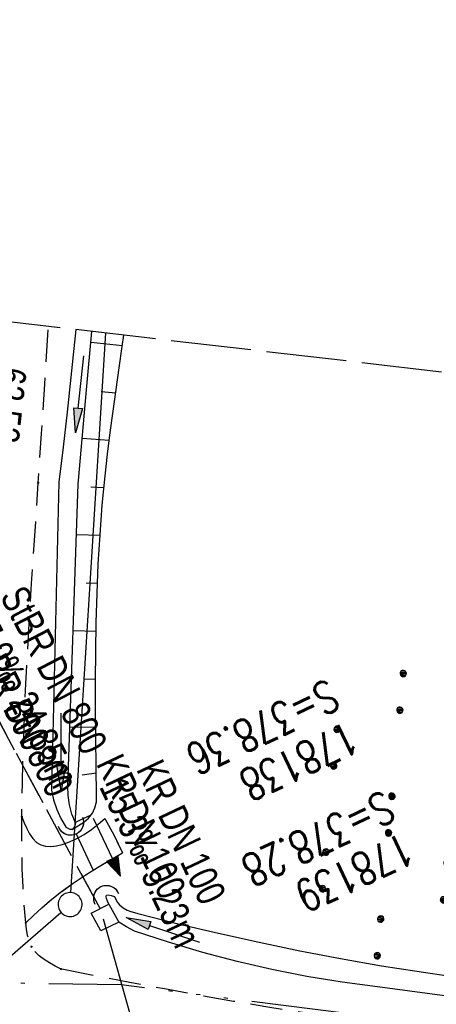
# Model space of a CAD drawing. Extents: x 508275 to 508667, y 447201 to 448341.
# Tile 32 of 33: x 508545 to 508571, y 448091 to 448153. Entities that reach past the tile are written whole.
import ezdxf

# ---------------------------------------------------------------- set-up
doc = ezdxf.new("R2010")
doc.units = 0
doc.header["$LTSCALE"] = 10
doc.header["$MEASUREMENT"] = 0
for name, pattern in [('ACAD_ISO14W100', [25.5, 12, -3, 0.5, -3, 0.5, -3, 0.5, -3]), ('AUSGEZOGEN', [0]), ('LT00', [0]), ('LT11', [0.3, 0.2, -0.1]), ('LT12', [0.4, 0.3, -0.1]), ('LT14', [0.6, 0.5, -0.1]), ('STRICHLINIE2', [0.375, 0.25, -0.125])]:
    doc.linetypes.add(name, pattern=pattern)
doc.layers.get('0').update_dxf_attribs({"linetype": 'LT00'})
for name, color, linetype in [('--EK_FBR', 250, 'LT00'), ('--EK_Halt-Pfeil', 4, 'LT00'), ('--EK_Haltung', 7, 'STRICHLINIE2'), ('--EK_Haltung-Text', 140, 'LT00'), ('--EK_Schacht-Text', 5, 'LT00'), ('--EL_Halt-Pfeil', 4, 'LT00'), ('--EL_Haltung', 182, 'STRICHLINIE2'), ('--EL_Haltung-Text', 182, 'LT00'), ('ABSTAND', 8, 'LT00'), ('DFK_GZPKT', 250, 'LT00'), ('DFK_KATASTER', 250, 'LT00'), ('DFK_NUTZUNG', 250, 'LT00'), ('DL', 182, 'LT12'), ('DL_TEXT', 182, 'LT00'), ('PFEIL', 140, 'AUSGEZOGEN'), ('TELEKOM', 210, 'ACAD_ISO14W100'), ('V125_BOESCH', 250, 'LT00'), ('V125_BOSCHUNG', 250, 'LT00'), ('V125_EINFAHRT', 250, 'LT00'), ('V125_FELDWEG', 250, 'LT11'), ('V125_GRABEN', 250, 'LT00'), ('V125_U_SCHACH', 182, 'LT00'), ('V125_UK_DURCH', 182, 'LT00'), ('V126_BOESCH', 250, 'LT00'), ('V126_BOSCHUNG', 250, 'LT00'), ('V126_EINFAHRT', 250, 'LT00'), ('V126_FELDWEG', 250, 'LT11'), ('V126_GRABEN', 250, 'LT00'), ('V126_U_SCHACH', 182, 'LT00'), ('V126_UK_DURCH', 182, 'LT00')]:
    doc.layers.add(name, color=color, linetype=linetype)
doc.layers.add('-BLATT_126-RAND', color=7, linetype='LT14', plot=False)
doc.styles.add('Haltungsbeschriftung', font='ARIAL.TTF', dxfattribs={"width": 0.75})
doc.styles.add('schachtbeschriftung', font='romans.shx', dxfattribs={"width": 0.75, "height": 2})
doc.styles.get("Standard").update_dxf_attribs({"font": 'ARIAL.TTF'})

# ---------------------------------------------------------------- blocks, each defined once
blk = doc.blocks.new('SYMB7010')
at = {"color": 0, "linetype": 'ByBlock'}
for points in [[(-0.031408, 0.499213), (-0.093728, 0.49134), (-0.15457, 0.475719), (-0.212975, 0.452595), (-0.268021, 0.422333), (-0.31884, 0.385411), (-0.36463, 0.342411), (-0.40467, 0.29401), (-0.438329, 0.240973), (-0.465074, 0.184136), (-0.484486, 0.124395), (-0.496256, 0.062692), (-0.5002, 0)], [(0.5002, 0), (0.496256, 0.062692), (0.484485, 0.124395), (0.465074, 0.184136), (0.438329, 0.240973), (0.40467, 0.29401), (0.36463, 0.342411), (0.31884, 0.385411), (0.268021, 0.422333), (0.212975, 0.452595), (0.15457, 0.475719), (0.093728, 0.49134), (0.031408, 0.499213), (-0.031408, 0.499213)], [(-0.5002, 0), (-0.496256, -0.062692), (-0.484486, -0.124395), (-0.465075, -0.184136), (-0.438329, -0.240973), (-0.404671, -0.29401), (-0.36463, -0.342411), (-0.31884, -0.385411), (-0.268021, -0.422333), (-0.212975, -0.452595), (-0.154571, -0.475719), (-0.093728, -0.49134), (-0.031408, -0.499213), (0.031408, -0.499213)], [(0.031408, -0.499213), (0.093728, -0.491341), (0.15457, -0.475719), (0.212975, -0.452595), (0.268021, -0.422333), (0.31884, -0.385411), (0.36463, -0.342411), (0.404671, -0.294011), (0.438329, -0.240974), (0.465075, -0.184136), (0.484486, -0.124395), (0.496256, -0.062692), (0.500201, 0)]]:
    blk.add_lwpolyline(points, dxfattribs=at)
blk = doc.blocks.new('SYMB7110')
at = {"color": 0, "linetype": 'ByBlock'}
for p, q in [((-0.515, 0.392919), (-0.515, 0.367081)), ((-0.51, 0.362895), (-0.51, 0.397105)), ((-0.505, 0.399164), (-0.505, 0.360836)), ((-0.5, 0.360204), (-0.5, 0.399796)), ((-0.495, 0.399164), (-0.495, 0.360836)), ((-0.49, 0.362895), (-0.49, 0.397105)), ((-0.485, 0.392919), (-0.485, 0.367081)), ((-0.48, 0.379874), (-0.48, 0.380145)), ((-0.285, 0.392919), (-0.285, 0.367081)), ((-0.28, 0.362895), (-0.28, 0.397105)), ((-0.275, 0.399164), (-0.275, 0.360836)), ((-0.27, 0.360204), (-0.27, 0.399796)), ((-0.265, 0.399164), (-0.265, 0.360836)), ((-0.26, 0.362895), (-0.26, 0.397105)), ((-0.255, 0.392919), (-0.255, 0.367081)), ((-0.25, 0.379874), (-0.25, 0.380146)), ((0.255, 0.392919), (0.255, 0.367081)), ((0.26, 0.362895), (0.26, 0.397105)), ((0.265, 0.399164), (0.265, 0.360836)), ((0.27, 0.360204), (0.27, 0.399796)), ((0.275, 0.399164), (0.275, 0.360836)), ((0.28, 0.362895), (0.28, 0.397105)), ((0.285, 0.392919), (0.285, 0.367081)), ((0.29, 0.379874), (0.29, 0.380145)), ((0.485, 0.392919), (0.485, 0.367081)), ((0.49, 0.362895), (0.49, 0.397105)), ((0.495, 0.399164), (0.495, 0.360836)), ((0.5, 0.360204), (0.5, 0.399796)), ((0.505, 0.399164), (0.505, 0.360836)), ((0.51, 0.362895), (0.51, 0.397105)), ((0.515, 0.392919), (0.515, 0.367081)), ((0.52, 0.379874), (0.52, 0.380146)), ((-0.9, 0.012919), (-0.9, -0.012919)), ((-0.895, -0.017106), (-0.895, 0.017105)), ((-0.89, 0.019164), (-0.89, -0.019164)), ((-0.885, -0.019797), (-0.885, 0.019796)), ((-0.88, 0.019164), (-0.88, -0.019164)), ((-0.875, -0.017106), (-0.875, 0.017105)), ((-0.87, 0.012919), (-0.87, -0.012919)), ((-0.865, -0.000126), (-0.865, 0.000145)), ((-0.67, 0.012919), (-0.67, -0.012919)), ((-0.665, -0.017106), (-0.665, 0.017105)), ((-0.66, 0.019164), (-0.66, -0.019164)), ((-0.655, -0.019797), (-0.655, 0.019796)), ((-0.65, 0.019164), (-0.65, -0.019164)), ((-0.645, -0.017106), (-0.645, 0.017105)), ((-0.64, 0.012919), (-0.64, -0.012919)), ((-0.635, -0.000126), (-0.635, 0.000145)), ((-0.13, 0.012919), (-0.13, -0.012919)), ((-0.125, -0.017105), (-0.125, 0.017105)), ((-0.12, 0.019164), (-0.12, -0.019164)), ((-0.115, -0.019796), (-0.115, 0.019796)), ((-0.11, 0.019164), (-0.11, -0.019164)), ((-0.105, -0.017105), (-0.105, 0.017105)), ((-0.1, 0.012919), (-0.1, -0.012919)), ((-0.095, -0.000126), (-0.095, 0.000146)), ((0.1, 0.012919), (0.1, -0.012919)), ((0.105, -0.017105), (0.105, 0.017105)), ((0.11, 0.019164), (0.11, -0.019164)), ((0.115, -0.019796), (0.115, 0.019796)), ((0.12, 0.019164), (0.12, -0.019164)), ((0.125, -0.017105), (0.125, 0.017105)), ((0.13, 0.012919), (0.13, -0.012919)), ((0.135, -0.000126), (0.135, 0.000146)), ((0.64, 0.012919), (0.64, -0.012919)), ((0.645, -0.017105), (0.645, 0.017105)), ((0.65, 0.019164), (0.65, -0.019164)), ((0.655, -0.019796), (0.655, 0.019796)), ((0.66, 0.019164), (0.66, -0.019164)), ((0.665, -0.017105), (0.665, 0.017105)), ((0.67, 0.012919), (0.67, -0.012919)), ((0.675, -0.000126), (0.675, 0.000146)), ((0.87, 0.012919), (0.87, -0.012919)), ((0.875, -0.017105), (0.875, 0.017105)), ((0.88, 0.019164), (0.88, -0.019164)), ((0.885, -0.019796), (0.885, 0.019796)), ((0.89, 0.019164), (0.89, -0.019164)), ((0.895, -0.017105), (0.895, 0.017105)), ((0.9, 0.012919), (0.9, -0.012919)), ((0.905, -0.000126), (0.905, 0.000146)), ((-0.515, -0.367081), (-0.515, -0.392919)), ((-0.51, -0.397105), (-0.51, -0.362895)), ((-0.505, -0.360836), (-0.505, -0.399164)), ((-0.5, -0.399796), (-0.5, -0.360204)), ((-0.495, -0.360836), (-0.495, -0.399164)), ((-0.49, -0.397106), (-0.49, -0.362895)), ((-0.485, -0.367081), (-0.485, -0.392919)), ((-0.285, -0.367081), (-0.285, -0.392919)), ((-0.28, -0.397105), (-0.28, -0.362895)), ((-0.275, -0.360836), (-0.275, -0.399164)), ((-0.27, -0.399796), (-0.27, -0.360204)), ((-0.265, -0.360836), (-0.265, -0.399164)), ((-0.26, -0.397105), (-0.26, -0.362895)), ((-0.255, -0.367081), (-0.255, -0.392919)), ((0.255, -0.367081), (0.255, -0.392919)), ((0.26, -0.397105), (0.26, -0.362895)), ((0.265, -0.360836), (0.265, -0.399164)), ((0.27, -0.399796), (0.27, -0.360204)), ((0.275, -0.360836), (0.275, -0.399164)), ((0.28, -0.397105), (0.28, -0.362895)), ((0.285, -0.367081), (0.285, -0.392919)), ((0.485, -0.367081), (0.485, -0.392919)), ((0.49, -0.397105), (0.49, -0.362895)), ((0.495, -0.360836), (0.495, -0.399164)), ((0.5, -0.399796), (0.5, -0.360204)), ((0.505, -0.360836), (0.505, -0.399164)), ((0.51, -0.397105), (0.51, -0.362895)), ((0.515, -0.367081), (0.515, -0.392919)), ((-0.48, -0.380126), (-0.48, -0.379855)), ((-0.25, -0.380126), (-0.25, -0.379855)), ((0.29, -0.380126), (0.29, -0.379855)), ((0.52, -0.380126), (0.52, -0.379855))]:
    blk.add_line(p, q, dxfattribs=at)
for points in [[(-0.48, 0.38), (-0.481981, 0.388678), (-0.48753, 0.395637), (-0.49555, 0.399499), (-0.50445, 0.399499), (-0.51247, 0.395637), (-0.518019, 0.388678), (-0.52, 0.38), (-0.518019, 0.371322), (-0.51247, 0.364363), (-0.50445, 0.360501), (-0.49555, 0.360501), (-0.48753, 0.364363), (-0.481981, 0.371322), (-0.48, 0.38)], [(-0.25, 0.38), (-0.251981, 0.388678), (-0.25753, 0.395637), (-0.26555, 0.399499), (-0.27445, 0.399499), (-0.28247, 0.395637), (-0.288019, 0.388678), (-0.29, 0.38), (-0.288019, 0.371322), (-0.28247, 0.364363), (-0.27445, 0.360501), (-0.26555, 0.360501), (-0.25753, 0.364363), (-0.251981, 0.371322), (-0.25, 0.38)], [(0.29, 0.38), (0.288019, 0.388678), (0.28247, 0.395637), (0.27445, 0.399499), (0.26555, 0.399499), (0.25753, 0.395637), (0.251981, 0.388678), (0.25, 0.38), (0.251981, 0.371322), (0.25753, 0.364363), (0.26555, 0.360501), (0.27445, 0.360501), (0.28247, 0.364363), (0.288019, 0.371322), (0.29, 0.38)], [(0.52, 0.38), (0.518019, 0.388678), (0.51247, 0.395637), (0.50445, 0.399499), (0.495549, 0.399499), (0.48753, 0.395637), (0.481981, 0.388678), (0.48, 0.38), (0.481981, 0.371322), (0.48753, 0.364363), (0.495549, 0.360501), (0.50445, 0.360501), (0.51247, 0.364363), (0.518019, 0.371322), (0.52, 0.38)], [(-0.865, 0), (-0.866981, 0.008678), (-0.87253, 0.015637), (-0.88055, 0.019498), (-0.88945, 0.019498), (-0.89747, 0.015637), (-0.903019, 0.008678), (-0.905, 0)], [(-0.905, 0), (-0.903019, -0.008678), (-0.89747, -0.015637), (-0.88945, -0.019499), (-0.88055, -0.019499), (-0.87253, -0.015637), (-0.866981, -0.008678), (-0.865, 0)], [(-0.635, 0), (-0.636981, 0.008678), (-0.64253, 0.015637), (-0.65055, 0.019498), (-0.65945, 0.019498), (-0.66747, 0.015637), (-0.673019, 0.008678), (-0.675, 0)], [(-0.675, 0), (-0.673019, -0.008678), (-0.66747, -0.015637), (-0.65945, -0.019499), (-0.65055, -0.019499), (-0.64253, -0.015637), (-0.636981, -0.008678), (-0.635, 0)], [(-0.095, 0), (-0.096981, 0.008678), (-0.10253, 0.015637), (-0.11055, 0.019499), (-0.11945, 0.019499), (-0.12747, 0.015637), (-0.133019, 0.008678), (-0.135, 0)], [(-0.135, 0), (-0.133019, -0.008678), (-0.12747, -0.015637), (-0.11945, -0.019499), (-0.11055, -0.019499), (-0.10253, -0.015637), (-0.096981, -0.008678), (-0.095, 0)], [(0.135, 0), (0.133019, 0.008678), (0.12747, 0.015637), (0.11945, 0.019499), (0.11055, 0.019499), (0.10253, 0.015637), (0.096981, 0.008678), (0.095, 0)], [(0.095, 0), (0.096981, -0.008678), (0.10253, -0.015637), (0.11055, -0.019499), (0.11945, -0.019499), (0.12747, -0.015637), (0.133019, -0.008678), (0.135, 0)], [(0.675, 0), (0.673019, 0.008678), (0.66747, 0.015637), (0.65945, 0.019499), (0.65055, 0.019499), (0.64253, 0.015637), (0.636981, 0.008678), (0.635, 0)], [(0.635, 0), (0.636981, -0.008678), (0.64253, -0.015637), (0.65055, -0.019499), (0.65945, -0.019499), (0.66747, -0.015637), (0.673019, -0.008678), (0.675, 0)], [(0.905, 0), (0.903019, 0.008678), (0.89747, 0.015637), (0.88945, 0.019499), (0.88055, 0.019499), (0.87253, 0.015637), (0.866981, 0.008678), (0.865, 0)], [(0.865, 0), (0.866981, -0.008678), (0.87253, -0.015637), (0.88055, -0.019499), (0.88945, -0.019499), (0.89747, -0.015637), (0.903019, -0.008678), (0.905, 0)], [(-0.48, -0.38), (-0.481981, -0.371322), (-0.48753, -0.364363), (-0.49555, -0.360501), (-0.50445, -0.360501), (-0.51247, -0.364363), (-0.518019, -0.371322), (-0.52, -0.38), (-0.518019, -0.388678), (-0.51247, -0.395637), (-0.50445, -0.399499), (-0.49555, -0.399499), (-0.48753, -0.395637), (-0.481981, -0.388678), (-0.48, -0.38)], [(-0.25, -0.38), (-0.251981, -0.371322), (-0.25753, -0.364363), (-0.26555, -0.360501), (-0.27445, -0.360501), (-0.28247, -0.364363), (-0.288019, -0.371322), (-0.29, -0.38), (-0.288019, -0.388678), (-0.28247, -0.395637), (-0.27445, -0.399499), (-0.26555, -0.399499), (-0.25753, -0.395637), (-0.251981, -0.388678), (-0.25, -0.38)], [(0.29, -0.38), (0.288019, -0.371322), (0.28247, -0.364363), (0.27445, -0.360501), (0.26555, -0.360501), (0.25753, -0.364363), (0.251981, -0.371322), (0.25, -0.38), (0.251981, -0.388678), (0.25753, -0.395637), (0.26555, -0.399499), (0.27445, -0.399499), (0.28247, -0.395637), (0.288019, -0.388678), (0.29, -0.38)], [(0.52, -0.38), (0.518019, -0.371322), (0.51247, -0.364363), (0.50445, -0.360501), (0.495549, -0.360501), (0.48753, -0.364363), (0.481981, -0.371322), (0.48, -0.38), (0.481981, -0.388678), (0.48753, -0.395637), (0.495549, -0.399499), (0.50445, -0.399499), (0.51247, -0.395637), (0.518019, -0.388678), (0.52, -0.38)]]:
    blk.add_lwpolyline(points, dxfattribs=at)
blk = doc.blocks.new('Pfreil3')
at = {"layer": 'PFEIL'}
blk.add_hatch(color=256, dxfattribs=at).paths.add_polyline_path([(-1.549, 0.273), (-1.549, -0.273), (0, 0)])
for p, q in [((-1.549, 0), (-4.831, 0)), ((-1.549, -0.273), (-1.549, 0.273)), ((-1.549, 0.273), (0, 0)), ((0, 0), (-1.549, -0.273))]:
    blk.add_line(p, q, dxfattribs=at)
blk = doc.blocks.new('SYMB0011')
at = {"color": 0, "linetype": 'ByBlock'}
for p, q in [((0.5, 0), (-0.5, 0)), ((0, 0.5), (0, -0.5))]:
    blk.add_line(p, q, dxfattribs=at)
blk = doc.blocks.new('SYMB1107')
at = {"color": 0, "linetype": 'ByBlock'}
for points in [[(-0.2, 0), (-0.196157, 0.039018), (-0.184776, 0.076537), (-0.166294, 0.111114), (-0.141421, 0.141421), (-0.111114, 0.166294), (-0.076537, 0.184776), (-0.039018, 0.196157), (0, 0.2)], [(0, 0.2), (0.039018, 0.196157), (0.076537, 0.184776), (0.111114, 0.166294), (0.141421, 0.141421), (0.166294, 0.111114), (0.184776, 0.076537), (0.196157, 0.039018), (0.2, 0)]]:
    blk.add_lwpolyline(points, dxfattribs=at)
blk = doc.blocks.new('SYMB0070')
at = {"color": 0, "linetype": 'ByBlock'}
for p, q in [((-0.5, 0), (0.2, 0)), ((0.5, 0), (0.2, 0.1)), ((0.2, 0.1), (0.2, 0)), ((0.468, 0), (0.21, 0.086)), ((0.21, 0.086), (0.21, -0.086)), ((0.21, -0.086), (0.468, 0)), ((0.22, -0.072), (0.437, 0)), ((0.23, -0.058), (0.405, 0)), ((0.24, -0.045), (0.374, 0)), ((0.342, 0), (0.25, 0.031)), ((0.25, 0.031), (0.25, -0.031)), ((0.25, -0.031), (0.342, 0)), ((0.26, -0.017), (0.31, 0)), ((0.27, -0.003), (0.279, 0))]:
    blk.add_line(p, q, dxfattribs=at)
for points in [[(0.2, 0), (0.2, -0.1), (0.5, 0)], [(0.437, 0), (0.22, 0.072), (0.22, -0.072)], [(0.405, 0), (0.23, 0.058), (0.23, -0.058)], [(0.374, 0), (0.24, 0.045), (0.24, -0.045)], [(0.31, 0), (0.26, 0.017), (0.26, -0.017)], [(0.279, 0), (0.27, 0.003), (0.27, -0.003)]]:
    blk.add_lwpolyline(points, dxfattribs=at)

msp = doc.modelspace()

# ---------------------------------------------------------------- linework, layer by layer
at = {"layer": '--EK_FBR', "linetype": 'LT11', "flags": 128}
for points in [[(508547.587, 448093.546), (508547.215, 448093.736), (508546.854, 448093.933), (508546.515, 448094.145), (508546.208, 448094.379), (508545.944, 448094.641), (508545.735, 448094.941), (508545.586, 448095.278), (508545.487, 448095.646), (508545.422, 448096.035), (508545.376, 448096.432), (508545.274, 448097.569), (508545.202, 448098.687), (508545.157, 448099.792), (508545.132, 448100.886), (508545.125, 448101.975), (508545.129, 448103.063), (508545.159, 448105.124), (508545.213, 448107.195), (508545.288, 448109.274), (508545.381, 448111.359), (508545.49, 448113.449), (508545.61, 448115.544), (508545.74, 448117.64), (508545.876, 448119.737), (508546.015, 448121.833), (508546.155, 448123.928), (508546.358, 448127.01), (508546.558, 448130.086), (508546.756, 448133.158), (508546.791, 448133.691)], [(508545.129, 448103.063), (508545.278, 448102.687), (508545.435, 448102.325), (508545.608, 448101.991), (508545.805, 448101.7), (508546.035, 448101.465), (508546.304, 448101.301), (508546.607, 448101.219), (508546.941, 448101.204), (508547.294, 448101.245), (508547.652, 448101.33), (508548.003, 448101.447), (508548.533, 448101.683), (508549.019, 448101.963), (508549.472, 448102.276), (508549.904, 448102.61), (508550.324, 448102.956)], [(508550.324, 448102.956), (508550.892, 448101.902), (508551.415, 448100.809)], [(508545.376, 448096.432), (508545.877, 448096.907), (508546.384, 448097.374), (508546.903, 448097.826), (508547.608, 448098.384), (508548.338, 448098.909), (508549.089, 448099.407), (508549.856, 448099.886), (508550.633, 448100.351), (508551.415, 448100.809)], [(508588.28, 448088.595), (508586.145, 448088.708), (508584.011, 448088.823), (508581.877, 448088.944), (508579.745, 448089.075), (508577.614, 448089.218), (508575.485, 448089.376), (508573.358, 448089.553), (508571.234, 448089.752), (508569.113, 448089.974), (508566.995, 448090.225), (508564.829, 448090.513), (508562.666, 448090.829), (508560.506, 448091.17), (508558.349, 448091.533), (508556.194, 448091.914), (508554.04, 448092.31), (508551.888, 448092.716), (508549.737, 448093.129), (508547.587, 448093.546)]]:
    msp.add_lwpolyline(points, dxfattribs=at)
at = {"layer": '--EK_Haltung'}
for p, q in [((508550.014, 448097.325), (508538.917, 448117.893)), ((508548.502, 448102.029), (508550.097, 448098.655))]:
    msp.add_line(p, q, dxfattribs=at)
at = {"layer": '--EK_Schacht-Text', "flags": 128}
msp.add_lwpolyline([(508567.99, 448081.34), (508558.21, 448075.964), (508554.026, 448083.183), (508550.23, 448096.664)], dxfattribs=at)
at = {"layer": '--EL_Haltung'}
for p, q in [((508550.014, 448097.325), (508538.917, 448117.893)), ((508548.502, 448102.029), (508550.097, 448098.655))]:
    msp.add_line(p, q, dxfattribs=at)
at = {"layer": '-BLATT_126-RAND'}
msp.add_lwpolyline([(508381.629, 448152.85), (508275.043, 447234.011), (508560.131, 447200.941), (508666.717, 448119.779), (508381.629, 448152.85)], dxfattribs=at)
at = {"layer": 'DFK_KATASTER'}
for p, q in [((508548.187, 448098.329), (508550.369, 448133.276)), ((508541.848, 448092.151), (508547.573, 448097.088))]:
    msp.add_line(p, q, dxfattribs=at)
at = {"layer": 'DL'}
msp.add_line((508550.014, 448097.325), (508538.917, 448117.893), dxfattribs=at)
at = {"layer": 'TELEKOM', "ltscale": 0.05, "flags": 128}
msp.add_lwpolyline([(508379.628, 448135.598), (508384.195, 448129.846), (508393.58, 448118.477), (508401.63, 448113.994), (508405.887, 448112.13), (508414.729, 448109.229), (508418.293, 448108.174), (508427, 448106.855), (508463.473, 448101.255), (508493.23, 448097.67), (508537.398, 448092.796), (508551.327, 448092.584), (508582.984, 448088.578), (508614.39, 448087.878), (508624.185, 448087.124), (508655.829, 448085.243), (508662.36, 448082.219)], dxfattribs=at)
at = {"layer": 'V125_BOESCH'}
msp.add_lwpolyline([(508548.263, 448102.266), (508549.005, 448102.734), (508549.299, 448102.978), (508549.534, 448103.278), (508549.699, 448103.622), (508549.787, 448103.993), (508549.795, 448104.374), (508549.77, 448106.173), (508549.749, 448107.973), (508549.735, 448109.775), (508549.732, 448111.58), (508549.744, 448113.388), (508549.775, 448115.201), (508549.828, 448117.019), (508549.906, 448118.844), (508550.015, 448120.676), (508550.156, 448122.516), (508550.335, 448124.365), (508550.488, 448125.71), (508550.658, 448127.058), (508550.84, 448128.406), (508551.028, 448129.752), (508551.219, 448131.094), (508551.407, 448132.429), (508551.504, 448133.144)], dxfattribs=at)
at = {"layer": 'V125_BOSCHUNG'}
for p, q in [((508549.444, 448132.704), (508551.418, 448132.509)), ((508550.086, 448129.626), (508550.998, 448129.536)), ((508548.902, 448126.708), (508550.596, 448126.582)), ((508549.448, 448123.668), (508550.259, 448123.627)), ((508548.534, 448120.69), (508550.013, 448120.652)), ((508549.142, 448117.674), (508549.852, 448117.655)), ((508548.329, 448114.694), (508549.764, 448114.656)), ((508548.98, 448111.676), (508549.733, 448111.656)), ((508548.124, 448108.687), (508549.742, 448108.665)), ((508548.896, 448105.677), (508549.775, 448105.801)), ((508548.473, 448102.715), (508549.463, 448103.175))]:
    msp.add_line(p, q, dxfattribs=at)
at = {"layer": 'V125_EINFAHRT'}
for points in [[(508545.129, 448103.063), (508545.278, 448102.687), (508545.435, 448102.325), (508545.608, 448101.991), (508545.805, 448101.7), (508546.035, 448101.465), (508546.304, 448101.301), (508546.607, 448101.219), (508546.941, 448101.204), (508547.294, 448101.245), (508547.652, 448101.33), (508548.003, 448101.447), (508548.533, 448101.683), (508549.019, 448101.963), (508549.472, 448102.276), (508549.904, 448102.61), (508550.324, 448102.956)], [(508550.324, 448102.956), (508550.892, 448101.902), (508551.415, 448100.809)], [(508545.376, 448096.432), (508545.877, 448096.907), (508546.384, 448097.374), (508546.903, 448097.826), (508547.608, 448098.384), (508548.338, 448098.909), (508549.089, 448099.407), (508549.856, 448099.886), (508550.633, 448100.351), (508551.415, 448100.809)]]:
    msp.add_lwpolyline(points, dxfattribs=at)
at = {"layer": 'V125_FELDWEG', "flags": 128}
for points in [[(508547.587, 448093.546), (508547.215, 448093.736), (508546.854, 448093.933), (508546.515, 448094.145), (508546.208, 448094.379), (508545.944, 448094.641), (508545.735, 448094.941), (508545.586, 448095.278), (508545.487, 448095.646), (508545.422, 448096.035), (508545.376, 448096.432), (508545.274, 448097.569), (508545.202, 448098.687), (508545.157, 448099.792), (508545.132, 448100.886), (508545.125, 448101.975), (508545.129, 448103.063), (508545.159, 448105.124), (508545.213, 448107.195), (508545.288, 448109.274), (508545.381, 448111.359), (508545.49, 448113.449), (508545.61, 448115.544), (508545.74, 448117.64), (508545.876, 448119.737), (508546.015, 448121.833), (508546.155, 448123.928), (508546.358, 448127.01), (508546.558, 448130.086), (508546.756, 448133.158), (508546.791, 448133.691)], [(508588.28, 448088.595), (508586.145, 448088.708), (508584.011, 448088.823), (508581.877, 448088.944), (508579.745, 448089.075), (508577.614, 448089.218), (508575.485, 448089.376), (508573.358, 448089.553), (508571.234, 448089.752), (508569.113, 448089.974), (508566.995, 448090.225), (508564.829, 448090.513), (508562.666, 448090.829), (508560.506, 448091.17), (508558.349, 448091.533), (508556.194, 448091.914), (508554.04, 448092.31), (508551.888, 448092.716), (508549.737, 448093.129), (508547.587, 448093.546)]]:
    msp.add_lwpolyline(points, dxfattribs=at)
at = {"layer": 'V125_GRABEN'}
for points in [[(508548.5, 448133.493), (508548.425, 448132.715), (508548.195, 448130.523), (508547.953, 448128.333), (508547.702, 448126.144), (508547.448, 448123.955), (508546.985, 448104.733), (508547.115, 448104.117), (508547.311, 448103.518), (508547.571, 448102.944), (508547.893, 448102.402)], [(508548.489, 448102.682), (508548.261, 448103.23), (508548.102, 448103.801), (508548.013, 448104.387), (508547.997, 448104.98), (508548.642, 448123.836), (508549.175, 448129.73), (508549.505, 448133.376)], [(508548.489, 448102.682), (508548.431, 448102.497), (508548.361, 448102.346), (508548.263, 448102.266), (508548.155, 448102.271), (508548.028, 448102.324), (508547.893, 448102.402)], [(508550.558, 448097.61), (508550.478, 448097.787), (508550.416, 448097.949), (508550.389, 448098.079), (508550.414, 448098.162), (508550.527, 448098.186), (508550.707, 448098.149), (508550.92, 448098.083)], [(508550.92, 448098.083), (508551.009, 448097.894), (508551.11, 448097.715), (508551.232, 448097.553), (508551.454, 448097.367), (508551.714, 448097.227), (508551.935, 448097.142), (508552.16, 448097.073), (508552.387, 448097.013), (508554.901, 448096.384), (508557.425, 448095.785), (508559.958, 448095.22), (508562.499, 448094.691), (508565.049, 448094.203), (508567.605, 448093.758), (508569.822, 448093.409), (508572.043, 448093.091), (508574.267, 448092.799), (508576.495, 448092.531), (508578.725, 448092.281), (508580.958, 448092.048), (508583.191, 448091.825), (508585.426, 448091.61), (508587.662, 448091.399)], [(508587.609, 448090.492), (508583.547, 448090.73), (508579.49, 448091.043), (508575.441, 448091.433), (508571.399, 448091.898), (508567.366, 448092.439), (508565.154, 448092.731), (508562.953, 448093.093), (508560.764, 448093.523), (508558.59, 448094.022), (508556.432, 448094.59), (508554.294, 448095.224), (508552.176, 448095.925), (508551.666, 448096.18), (508551.184, 448096.485)]]:
    msp.add_lwpolyline(points, dxfattribs=at)
at = {"layer": 'V125_U_SCHACH'}
msp.add_lwpolyline([(508551.184, 448096.485), (508550.073, 448095.94), (508549.47, 448097.039), (508550.558, 448097.61), (508551.184, 448096.485)], dxfattribs=at)
at = {"layer": 'V126_BOESCH'}
msp.add_lwpolyline([(508548.263, 448102.266), (508549.005, 448102.734), (508549.299, 448102.978), (508549.534, 448103.278), (508549.699, 448103.622), (508549.787, 448103.993), (508549.795, 448104.374), (508549.77, 448106.173), (508549.749, 448107.973), (508549.735, 448109.775), (508549.732, 448111.58), (508549.744, 448113.388), (508549.775, 448115.201), (508549.828, 448117.019), (508549.907, 448118.844), (508550.015, 448120.676), (508550.156, 448122.516), (508550.335, 448124.365), (508550.488, 448125.71), (508550.658, 448127.058), (508550.84, 448128.406), (508551.028, 448129.752), (508551.219, 448131.094), (508551.407, 448132.429), (508551.504, 448133.144)], dxfattribs=at)
at = {"layer": 'V126_BOSCHUNG'}
for p, q in [((508549.444, 448132.704), (508551.418, 448132.509)), ((508550.086, 448129.626), (508550.998, 448129.536)), ((508548.902, 448126.708), (508550.596, 448126.582)), ((508549.448, 448123.668), (508550.259, 448123.627)), ((508548.534, 448120.69), (508550.013, 448120.652)), ((508549.142, 448117.674), (508549.852, 448117.655)), ((508548.329, 448114.694), (508549.764, 448114.657)), ((508548.98, 448111.676), (508549.733, 448111.656)), ((508548.124, 448108.687), (508549.742, 448108.665)), ((508548.896, 448105.677), (508549.775, 448105.801)), ((508548.473, 448102.715), (508549.463, 448103.175))]:
    msp.add_line(p, q, dxfattribs=at)
at = {"layer": 'V126_EINFAHRT'}
for points in [[(508545.129, 448103.063), (508545.278, 448102.687), (508545.435, 448102.325), (508545.608, 448101.991), (508545.805, 448101.7), (508546.035, 448101.465), (508546.304, 448101.301), (508546.607, 448101.219), (508546.941, 448101.204), (508547.294, 448101.245), (508547.652, 448101.33), (508548.003, 448101.447), (508548.533, 448101.683), (508549.019, 448101.963), (508549.472, 448102.276), (508549.904, 448102.61), (508550.324, 448102.956)], [(508550.324, 448102.956), (508550.892, 448101.902), (508551.415, 448100.809)], [(508545.376, 448096.432), (508545.877, 448096.907), (508546.384, 448097.374), (508546.903, 448097.826), (508547.608, 448098.384), (508548.338, 448098.909), (508549.089, 448099.407), (508549.856, 448099.886), (508550.633, 448100.351), (508551.415, 448100.809)]]:
    msp.add_lwpolyline(points, dxfattribs=at)
at = {"layer": 'V126_FELDWEG', "flags": 128}
for points in [[(508547.587, 448093.546), (508547.215, 448093.736), (508546.854, 448093.933), (508546.515, 448094.145), (508546.208, 448094.379), (508545.944, 448094.641), (508545.735, 448094.941), (508545.586, 448095.278), (508545.487, 448095.646), (508545.422, 448096.035), (508545.376, 448096.432), (508545.274, 448097.569), (508545.202, 448098.687), (508545.157, 448099.792), (508545.132, 448100.886), (508545.125, 448101.975), (508545.129, 448103.063), (508545.159, 448105.124), (508545.213, 448107.195), (508545.288, 448109.274), (508545.381, 448111.359), (508545.49, 448113.45), (508545.61, 448115.544), (508545.74, 448117.64), (508545.876, 448119.737), (508546.015, 448121.833), (508546.155, 448123.928), (508546.358, 448127.01), (508546.558, 448130.086), (508546.756, 448133.158), (508546.791, 448133.691)], [(508588.28, 448088.595), (508586.145, 448088.708), (508584.011, 448088.823), (508581.877, 448088.944), (508579.745, 448089.075), (508577.614, 448089.218), (508575.485, 448089.376), (508573.358, 448089.553), (508571.234, 448089.752), (508569.113, 448089.974), (508566.995, 448090.225), (508564.829, 448090.513), (508562.666, 448090.829), (508560.506, 448091.17), (508558.349, 448091.533), (508556.194, 448091.914), (508554.04, 448092.31), (508551.888, 448092.716), (508549.737, 448093.129), (508547.587, 448093.546)]]:
    msp.add_lwpolyline(points, dxfattribs=at)
at = {"layer": 'V126_GRABEN'}
for points in [[(508548.5, 448133.493), (508548.425, 448132.715), (508548.195, 448130.523), (508547.953, 448128.333), (508547.702, 448126.144), (508547.448, 448123.955), (508546.985, 448104.733), (508547.115, 448104.117), (508547.311, 448103.518), (508547.571, 448102.944), (508547.893, 448102.402)], [(508548.489, 448102.682), (508548.261, 448103.23), (508548.102, 448103.801), (508548.013, 448104.387), (508547.997, 448104.98), (508548.642, 448123.836), (508549.175, 448129.73), (508549.505, 448133.376)], [(508548.489, 448102.682), (508548.431, 448102.497), (508548.361, 448102.346), (508548.263, 448102.266), (508548.155, 448102.271), (508548.029, 448102.324), (508547.893, 448102.402)], [(508550.558, 448097.61), (508550.478, 448097.787), (508550.416, 448097.949), (508550.389, 448098.079), (508550.414, 448098.162), (508550.527, 448098.186), (508550.707, 448098.149), (508550.92, 448098.083)], [(508550.92, 448098.083), (508551.01, 448097.894), (508551.11, 448097.715), (508551.232, 448097.553), (508551.454, 448097.367), (508551.714, 448097.227), (508551.935, 448097.142), (508552.16, 448097.073), (508552.387, 448097.013), (508554.901, 448096.384), (508557.425, 448095.785), (508559.958, 448095.22), (508562.499, 448094.692), (508565.049, 448094.203), (508567.605, 448093.758), (508569.822, 448093.409), (508572.043, 448093.091), (508574.268, 448092.799), (508576.495, 448092.531), (508578.725, 448092.282), (508580.958, 448092.048), (508583.191, 448091.825), (508585.426, 448091.61), (508587.662, 448091.399)], [(508587.609, 448090.492), (508583.547, 448090.73), (508579.491, 448091.043), (508575.441, 448091.433), (508571.399, 448091.898), (508567.366, 448092.439), (508565.155, 448092.731), (508562.953, 448093.093), (508560.764, 448093.523), (508558.59, 448094.022), (508556.433, 448094.59), (508554.294, 448095.224), (508552.176, 448095.925), (508551.666, 448096.18), (508551.184, 448096.485)]]:
    msp.add_lwpolyline(points, dxfattribs=at)
at = {"layer": 'V126_U_SCHACH'}
msp.add_lwpolyline([(508551.184, 448096.485), (508550.073, 448095.94), (508549.47, 448097.039), (508550.558, 448097.61), (508551.184, 448096.485)], dxfattribs=at)

# ---------------------------------------------------------------- block references
at = {"layer": '--EK_Halt-Pfeil', "xscale": 4.000000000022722, "yscale": 4, "zscale": 4, "rotation": 295.3254199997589}
msp.add_blockref('SYMB0070', (508550.444, 448101.161), dxfattribs=at)
at = {"layer": '--EL_Halt-Pfeil', "xscale": 4.000000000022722, "yscale": 4, "zscale": 4, "rotation": 295.3254199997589}
msp.add_blockref('SYMB0070', (508550.444, 448101.161), dxfattribs=at)
at = {"layer": 'DFK_GZPKT', "xscale": 1.500000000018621, "yscale": 1.5, "zscale": 1.5, "rotation": 264.7377099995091}
msp.add_blockref('SYMB7010', (508548.141, 448097.58), dxfattribs=at)
at = {"layer": 'DFK_NUTZUNG', "xscale": 9.999999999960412, "yscale": 10, "zscale": 10, "rotation": 264.7377000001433}
msp.add_blockref('SYMB7110', (508568.16, 448103.197), dxfattribs=at)
at = {"layer": 'PFEIL'}
for p, rotation in [((508548.471, 448127.046), 263.6571273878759), ((508547.578, 448104.707), 270), ((508551.644, 448096.763), 161.4258351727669)]:
    msp.add_blockref('Pfreil3', p, dxfattribs=dict(at, rotation=rotation))
at = {"layer": 'V125_FELDWEG', "xscale": 0.09999999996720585, "yscale": 0.09999999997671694, "zscale": 0.1, "rotation": 248.1984000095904}
for p in [(508546.155, 448123.928), (508545.129, 448103.063), (508545.376, 448096.432), (508545.735, 448094.941), (508547.587, 448093.546)]:
    msp.add_blockref('SYMB0011', p, dxfattribs=at)
at = {"layer": 'V125_UK_DURCH', "zscale": 4}
for p, xscale, yscale, rotation in [((508548.181, 448102.705), 4.000000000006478, 4, 198.2763690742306), ((508550.418, 448097.979), 4.000000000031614, 3.999999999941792, 21.59672189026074)]:
    msp.add_blockref('SYMB1107', p, dxfattribs=dict(at, xscale=xscale, yscale=yscale, rotation=rotation))
at = {"layer": 'V126_FELDWEG', "xscale": 0.100000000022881, "yscale": 0.09999999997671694, "zscale": 0.1, "rotation": 263.3832000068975}
for p in [(508546.155, 448123.927), (508545.129, 448103.063), (508545.376, 448096.432), (508545.735, 448094.941), (508547.587, 448093.546)]:
    msp.add_blockref('SYMB0011', p, dxfattribs=at)
at = {"layer": 'V126_UK_DURCH', "zscale": 4}
for p, xscale, yscale, rotation in [((508548.181, 448102.705), 3.999999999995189, 4, 204.1535514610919), ((508550.418, 448097.979), 4.000000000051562, 3.999999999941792, 29.10045133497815)]:
    msp.add_blockref('SYMB1107', p, dxfattribs=dict(at, xscale=xscale, yscale=yscale, rotation=rotation))

# ---------------------------------------------------------------- texts
at = {"layer": '--EK_Haltung-Text', "style": 'Haltungsbeschriftung', "width": 0.75}
for s, rotation, p in [('StBR DN 800', 297.4716, (508543.732, 448116.835)), ('47.9‰ 24.85m', 297.4716, (508541.461, 448115.653)), ('KR DN 100', -64.67458, (508552.251, 448106.034)), ('15.3‰ 5.23m', -64.67458, (508549.937, 448104.938))]:
    msp.add_text(s, height=1.8, rotation=rotation, dxfattribs=at).set_placement(p)
at = {"layer": '--EK_Schacht-Text', "style": 'schachtbeschriftung', "width": 0.75}
for s, rotation, p in [('S=378.36', -154.67458, (508564.288, 448111.702)), ('178138', -154.67458, (508565.531, 448109.079)), ('S=378.28', -154.69498, (508567.758, 448104.731)), ('178139', -154.69498, (508568.988, 448102.127))]:
    msp.add_text(s, height=2, rotation=rotation, dxfattribs=at).set_placement(p)
at = {"layer": '--EL_Haltung-Text', "style": 'Haltungsbeschriftung', "width": 0.75}
for s, rotation, p in [('StBR DN 800', 297, (508541.677, 448114.209)), ('KR DN 100', -64.67458, (508549.752, 448106.381))]:
    msp.add_text(s, height=1.8, rotation=rotation, dxfattribs=at).set_placement(p)
at = {"layer": 'ABSTAND', "width": 0.75}
msp.add_text('-62.52-', height=1.8, rotation=-96.308, dxfattribs=at).set_placement((508543.716, 448131.843))
at = {"layer": 'DL_TEXT', "style": 'Haltungsbeschriftung', "width": 0.75}
msp.add_text('StBR 800', height=1.8, rotation=297, dxfattribs=at).set_placement((508541.677, 448114.209))

doc.saveas('drawing.dxf')
